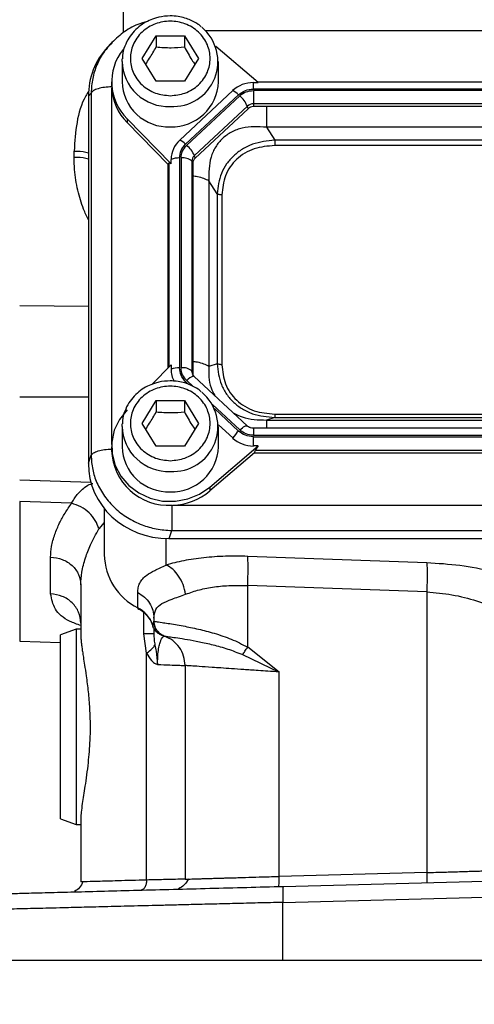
# Model space of a CAD drawing. Header units: inches. Extents: x 0.6 to 16.3, y 0.2 to 11.5.
# Tile 3 of 17: x 3.3 to 4.5, y 4.2 to 6.8. Entities that reach past the tile are written whole.
import ezdxf

# ---------------------------------------------------------------- set-up
doc = ezdxf.new("R2010")
doc.units = ezdxf.units.IN
doc.header["$MEASUREMENT"] = 0
doc.styles.add('SLDTEXTSTYLE0', font='TXT', dxfattribs={"width": 0.75})
doc.dimstyles.new('SLDDIMSTYLE0', dxfattribs={"dimtxt": 0.137795, "dimasz": 0.14, "dimexe": 0, "dimexo": 0.0625, "dimgap": 0.034449, "dimtad": 0, "dimdec": 1, "dimlfac": 1.5, "dimrnd": 1e-09, "dimzin": 12, "dimdsep": 46, "dimtxsty": 'SLDTEXTSTYLE0', "dimblk1": 'CLOSED', "dimblk2": 'CLOSED', "dimsah": 1, "dimcen": 0.09, "dimadec": 0, "dimazin": 3, "dimtfac": 1, "dimtdec": 1, "dimtofl": 0, "dimtmove": 0, "dimatfit": 3, "dimldrblk": 'CLOSED', "dimfxl": 0, "dimfrac": 2, "dimtolj": 1, "dimtzin": 12, "dimarcsym": 0})

# ---------------------------------------------------------------- blocks, each defined once
blk = doc.blocks.new('_Closed')
at = {"color": 0, "linetype": 'ByBlock', "lineweight": -2}
for p, q in [((-1, 0.166667), (0, 0)), ((-1, 0.166667), (-1, -0.166667)), ((0, 0), (-1, -0.166667)), ((0, 0), (-1, 0))]:
    blk.add_line(p, q, dxfattribs=at)
blk = doc.blocks.new('_D_11')
at = {"color": 7, "linetype": 'Continuous', "lineweight": 0}
for p, q in [((3.2227, 4.3121), (3.2227, 3.9183)), ((6.476, 4.3121), (6.476, 3.9183)), ((5.6541, 4.1561), (5.6121, 4.1561)), ((5.6121, 4.1561), (5.6121, 3.9374)), ((5.9596, 4.1561), (6.0015, 4.1561)), ((6.0015, 4.1561), (6.0015, 3.9374)), ((3.2227, 3.9577), (5.4913, 3.9577)), ((6.476, 3.9577), (6.1224, 3.9577)), ((5.6121, 3.9374), (5.6541, 3.9374)), ((6.0015, 3.9374), (5.9596, 3.9374))]:
    blk.add_line(p, q, dxfattribs=at)
at = {"color": 7, "linetype": 'Continuous', "lineweight": 18, "xscale": 0.14, "yscale": 0.14, "rotation": 180.0000000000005}
blk.add_blockref('_Closed', (3.2227, 3.9577, 0.1218), dxfattribs=at)
at = {"color": 7, "linetype": 'Continuous', "lineweight": 18, "xscale": 0.14, "yscale": 0.14}
blk.add_blockref('_Closed', (6.476, 3.9577, 0.1218), dxfattribs=at)
at = {"color": 7, "linetype": 'Continuous', "lineweight": 18, "char_height": 0.1378, "attachment_point": 1, "style": 'SLDTEXTSTYLE0'}
for s, insert in [('124', (5.6541, 4.115)), ('4.9', (5.6796, 3.9088))]:
    blk.add_mtext(s, dxfattribs=dict(at, insert=insert))

msp = doc.modelspace()

# ---------------------------------------------------------------- linework, layer by layer
at = {"color": 8, "linetype": 'Continuous', "lineweight": 25}
for p, q in [((3.6055, 6.7245), (3.6055, 6.7766)), ((5.8834, 6.7286), (3.8152, 6.7286)), ((3.5748, 6.5831), (3.5748, 5.6702)), ((3.7208, 6.3903), (3.7208, 5.8679)), ((3.3397, 6.0262), (3.5154, 6.0244)), ((3.764, 5.8314), (3.7716, 5.8243)), ((3.7669, 5.8341), (3.7831, 5.8189)), ((3.3397, 5.7928), (3.5154, 5.7927)), ((3.8323, 5.773), (3.9024, 5.7076)), ((3.838, 5.7623), (3.8995, 5.7049)), ((3.9372, 5.7121), (3.9372, 5.6941)), ((3.556, 5.471), (3.5422, 5.4546)), ((3.714, 5.3622), (3.714, 5.4299)), ((3.657, 5.1862), (3.657, 5.241))]:
    msp.add_line(p, q, dxfattribs=at)
at = {"color": 7, "linetype": 'Continuous', "lineweight": 25}
for p, q in [((3.6527, 6.6579), (3.6887, 6.7162)), ((3.6887, 6.7162), (3.7607, 6.7162)), ((3.6887, 6.7162), (3.6887, 6.6875)), ((3.7607, 6.7162), (3.7967, 6.6579)), ((3.7607, 6.7162), (3.7607, 6.6875)), ((3.5718, 6.6952), (3.5642, 6.6869)), ((3.576, 6.6985), (3.5726, 6.6946)), ((3.9491, 6.5962), (3.841, 6.6887)), ((3.6014, 6.6503), (3.6016, 6.6567)), ((3.6014, 6.6503), (3.6014, 6.5982)), ((3.6887, 6.5997), (3.6527, 6.6579)), ((3.7967, 6.6579), (3.7607, 6.5997)), ((3.848, 6.5982), (3.848, 6.6503)), ((3.7607, 6.5997), (3.6887, 6.5997)), ((3.5747, 6.5982), (3.5747, 6.5887)), ((3.5747, 6.5887), (3.5748, 6.5852)), ((3.8843, 6.5757), (3.7488, 6.4492)), ((3.9372, 6.5962), (3.9491, 6.5962)), ((3.9372, 6.5797), (3.9372, 6.5962)), ((5.7622, 6.5797), (3.9372, 6.5797)), ((5.7622, 6.5759), (3.9372, 6.5759)), ((3.9372, 6.5759), (3.9372, 6.5419)), ((5.7521, 6.5977), (3.9473, 6.5977)), ((3.5223, 6.5694), (3.5154, 6.5618)), ((3.5154, 6.5618), (3.5154, 5.6223)), ((3.5223, 6.5694), (3.5223, 5.6428)), ((3.8995, 6.5652), (3.764, 6.4386)), ((3.9024, 6.5625), (3.7669, 6.4359)), ((3.9219, 6.536), (3.7864, 6.4094)), ((3.9236, 6.5295), (3.788, 6.403)), ((3.9236, 6.5295), (3.9219, 6.536)), ((5.7622, 6.5419), (3.9372, 6.5419)), ((3.9372, 6.5419), (3.9372, 6.5348)), ((5.7622, 6.5348), (3.9372, 6.5348)), ((3.6141, 6.5036), (3.6141, 6.4941)), ((3.6141, 6.5036), (3.7269, 6.3887)), ((3.7184, 6.3878), (3.6141, 6.4941)), ((3.9707, 6.4822), (3.992, 6.449)), ((5.7288, 6.4822), (3.9707, 6.4822)), ((5.7074, 6.449), (3.992, 6.449)), ((5.7074, 6.4351), (3.992, 6.4351)), ((3.4788, 6.4049), (3.4788, 6.4212)), ((3.7269, 6.3887), (3.7269, 6.3998)), ((3.7483, 6.4034), (3.7483, 5.8666)), ((3.7524, 6.4034), (3.7524, 5.8666)), ((3.788, 6.403), (3.7864, 6.4094)), ((3.7184, 6.3878), (3.7208, 6.3903)), ((3.7184, 6.3878), (3.7184, 5.8655)), ((3.78, 6.3951), (3.78, 5.8583)), ((3.7824, 6.3903), (3.78, 6.3951)), ((3.7824, 6.3903), (3.7824, 5.8535)), ((3.8234, 6.3447), (3.8234, 5.8704)), ((3.8448, 6.3115), (3.8234, 6.3447)), ((3.8448, 6.3115), (3.8448, 5.877)), ((3.8569, 6.309), (3.8569, 5.8745)), ((3.7269, 5.8741), (3.6779, 5.8242)), ((3.7269, 5.8741), (3.7269, 5.863)), ((3.8448, 5.877), (3.8234, 5.8704)), ((3.7824, 5.8535), (3.78, 5.8583)), ((3.7852, 5.845), (3.782, 5.8498)), ((3.9215, 5.718), (3.786, 5.8445)), ((3.6527, 5.7244), (3.6887, 5.7826)), ((3.6887, 5.7826), (3.7607, 5.7826)), ((3.6887, 5.7826), (3.6887, 5.7539)), ((3.7607, 5.7826), (3.7967, 5.7244)), ((3.7607, 5.7826), (3.7607, 5.7539)), ((3.992, 5.7484), (5.7074, 5.7484)), ((3.6014, 5.7167), (3.6016, 5.7231)), ((3.6887, 5.6662), (3.6527, 5.7244)), ((3.7967, 5.7244), (3.7607, 5.6662)), ((3.848, 5.7211), (3.8843, 5.6871)), ((3.992, 5.7396), (3.9707, 5.7329)), ((3.9707, 5.7329), (5.7288, 5.7329)), ((3.992, 5.7396), (5.7074, 5.7396)), ((3.6014, 5.7167), (3.6014, 5.6646)), ((3.848, 5.6646), (3.848, 5.7167)), ((5.7622, 5.7121), (3.9372, 5.7121)), ((3.9372, 5.6941), (5.7622, 5.6941)), ((3.9372, 5.6667), (3.9372, 5.6903)), ((3.9372, 5.6903), (5.7622, 5.6903)), ((3.5154, 5.6223), (3.5223, 5.6428)), ((3.5747, 5.6646), (3.5747, 5.6551)), ((3.7607, 5.6662), (3.6887, 5.6662)), ((3.8261, 5.5614), (3.9491, 5.6667)), ((3.9398, 5.6492), (3.8261, 5.5518)), ((3.9491, 5.6667), (3.9372, 5.6667)), ((3.9398, 5.6492), (3.9424, 5.6562)), ((3.9398, 5.6492), (5.7596, 5.6492)), ((3.9424, 5.6562), (5.757, 5.6562)), ((3.3397, 5.5801), (3.5219, 5.5737)), ((3.8261, 5.5614), (3.8261, 5.5518)), ((3.4724, 5.5203), (3.3397, 5.5249)), ((3.3397, 5.5249), (3.3397, 5.1672)), ((3.556, 5.5067), (3.556, 5.3887)), ((3.7307, 5.5152), (5.9687, 5.5152)), ((3.7215, 5.4298), (3.7285, 5.4503)), ((3.7285, 5.4503), (5.971, 5.4503)), ((3.7215, 5.4298), (5.9779, 5.4298)), ((3.4188, 5.2885), (3.4188, 5.3825)), ((4.3807, 5.3678), (3.9228, 5.3843)), ((3.496, 5.3112), (3.496, 5.1833)), ((3.6416, 5.2528), (3.6416, 5.2919)), ((4.3807, 5.2932), (3.9228, 5.3097)), ((3.9228, 5.152), (3.9228, 5.3097)), ((4.3807, 5.2932), (4.3807, 4.5755)), ((3.6827, 5.2182), (3.6793, 5.2091)), ((3.6827, 5.2266), (3.6827, 5.2182)), ((3.6828, 5.2182), (3.6827, 5.2182)), ((3.484, 5.1982), (3.444, 5.1836)), ((3.496, 5.1982), (3.484, 5.1982)), ((3.484, 5.1982), (3.484, 4.6981)), ((3.6827, 5.2001), (3.6827, 5.1862)), ((3.6934, 5.1909), (3.6964, 5.1881)), ((3.3397, 5.1672), (3.444, 5.1636)), ((3.444, 4.7126), (3.444, 5.1836)), ((3.6641, 5.1368), (3.657, 5.1862)), ((3.7009, 5.1834), (3.7035, 5.1829)), ((3.7027, 5.1827), (3.7046, 5.182)), ((3.7038, 5.1829), (3.704, 5.1829)), ((3.7054, 5.1818), (3.7094, 5.1805)), ((3.7094, 5.1805), (3.7094, 5.1805)), ((4.0028, 5.0885), (3.9228, 5.152)), ((3.6641, 4.5563), (3.6641, 5.1368)), ((3.9096, 5.1329), (4.0028, 5.0885)), ((3.7627, 5.1051), (3.7627, 4.5586)), ((4.0028, 4.5656), (4.0028, 5.0885)), ((3.444, 4.7126), (3.484, 4.6981)), ((3.496, 4.7129), (3.496, 4.5517)), ((3.484, 4.6981), (3.496, 4.6981)), ((4.3807, 4.5755), (4.0028, 4.5656)), ((4.8494, 4.5611), (4.0135, 4.5392)), ((3.5031, 4.5519), (3.496, 4.5517)), ((4.0124, 4.4992), (4.8494, 4.5212)), ((4.0124, 4.3515), (4.0124, 4.4992)), ((3.2227, 4.3515), (4.0124, 4.3515)), ((4.0124, 4.3515), (4.8494, 4.3515))]:
    msp.add_line(p, q, dxfattribs=at)
at = {"color": 7, "linetype": 'Continuous', "lineweight": 25, "flags": 128}
for points in [[(3.786, 5.8445), (3.7855, 5.8449), (3.7853, 5.8449)], [(3.6141, 5.7592), (3.5948, 5.7347), (3.5817, 5.7067), (3.5753, 5.6768), (3.576, 5.6464), (3.5838, 5.6167), (3.5982, 5.5894), (3.6186, 5.5656), (3.6441, 5.5465), (3.6734, 5.533), (3.7051, 5.5258), (3.7378, 5.5251), (3.7698, 5.5311), (3.7997, 5.5434), (3.8261, 5.5614)], [(3.6421, 5.2513), (3.6418, 5.2517), (3.6416, 5.2528)]]:
    msp.add_lwpolyline(points, dxfattribs=at)
at = {"color": 8, "linetype": 'Continuous', "lineweight": 25, "flags": 128}
for points in [[(3.7607, 5.8282), (3.7618, 5.8293), (3.764, 5.8314)], [(3.9024, 5.7076), (3.9058, 5.7106), (3.9092, 5.7133), (3.9123, 5.7155), (3.9151, 5.7171), (3.9175, 5.7181), (3.9195, 5.7186), (3.921, 5.7183), (3.9215, 5.718)]]:
    msp.add_lwpolyline(points, dxfattribs=at)
at = {"color": 7, "linetype": 'Continuous', "lineweight": 25}
for centre, radius, start, end in [((3.732, 6.6495), 0.1145, 266.3771, 50.3726), ((3.7084, 6.5981), 0.1335, 141.4637, 225.087), ((3.7101, 6.5896), 0.1354, 182.7504, 224.87), ((3.7198, 6.6015), 0.1185, 181.5683, 272.3664), ((3.7284, 6.6028), 0.1198, 268.2549, 357.8104), ((3.9368, 6.5186), 0.0776, 89.6933, 132.5899), ((3.8643, 6.5308), 0.0492, 44.2745, 65.9509), ((3.8553, 6.5074), 0.0724, 23.2239, 49.4763), ((3.9371, 6.5194), 0.0225, 89.6933, 132.5899), ((3.9371, 6.5148), 0.02, 89.6933, 132.5899), ((3.7945, 6.3994), 0.0676, 132.5248, 179.6232), ((3.7288, 6.4043), 0.0492, 44.2745, 65.9509), ((3.7198, 6.3809), 0.0724, 23.2239, 49.4763), ((3.7469, 6.3459), 0.0575, 88.5951, 110.3768), ((3.7571, 6.369), 0.0347, 48.737, 97.7903), ((3.7996, 6.395), 0.0196, 132.5248, 179.6232), ((3.7999, 6.3901), 0.0175, 132.5248, 179.6232), ((3.7469, 5.8091), 0.0575, 88.5951, 110.3768), ((3.793, 5.8631), 0.0661, 180.0855, 208.1254), ((3.7571, 5.8323), 0.0347, 48.737, 97.7903), ((3.7994, 5.8535), 0.017, 180.0459, 202.1153), ((3.732, 5.7159), 0.1145, 266.3771, 50.3726), ((3.9678, 5.6311), 0.1005, 132.809, 146.1442), ((3.9368, 5.7442), 0.0776, 227.4101, 270.3067), ((3.7201, 5.6603), 0.1455, 182.0659, 273.2963), ((3.7198, 5.6679), 0.1185, 181.5683, 272.3664), ((3.7284, 5.6692), 0.1198, 268.2549, 357.8104), ((3.7256, 5.6707), 0.1557, 271.8765, 310.1965), ((3.7104, 5.3909), 0.1543, 180.8345, 243.552), ((3.6073, 5.185), 0.0759, 18.4792, 63.0936)]:
    msp.add_arc(centre, radius, start, end, dxfattribs=at)
at = {"color": 8, "linetype": 'Continuous', "lineweight": 25}
for centre, radius, start, end in [((3.7198, 6.6535), 0.1185, 181.5683, 272.3664), ((3.7914, 5.8135), 0.032, 100.9298, 139.9637), ((3.7992, 5.8584), 0.0192, 180.0863, 208.2832), ((3.7198, 5.72), 0.1185, 181.5683, 272.3664)]:
    msp.add_arc(centre, radius, start, end, dxfattribs=at)
at = {"color": 7, "linetype": 'Continuous', "lineweight": 25}
for centre, major_axis, ratio, start_param, end_param in [((3.7279, 6.5558), (0.2087, -0.0437), 0.927683, 2.642019, 3.333612), ((3.7483, 6.3604), (-0.0275, 0.0299), 0.170211, 5.767586, 6.291275), ((3.9725, 5.6802), (0.0301, 0.0274), 0.184584, 2.276832, 2.800522), ((3.7279, 5.6282), (0.2087, 0.0437), 0.927683, 2.949574, 4.490212)]:
    msp.add_ellipse(centre, major_axis=major_axis, ratio=ratio, start_param=start_param, end_param=end_param, dxfattribs=at)
for points, knots in [([(3.6654, 6.7524), (3.6573, 6.7501), (3.6353, 6.7438), (3.6026, 6.7248), (3.5821, 6.705), (3.5718, 6.6952)], [0, 0, 0, 0, 0.224646, 0.612701, 1, 1, 1, 1]), ([(3.7247, 6.7669), (3.7149, 6.7662), (3.7011, 6.7654), (3.6816, 6.7598), (3.6657, 6.7532), (3.6482, 6.7425), (3.632, 6.7282), (3.618, 6.7103), (3.6077, 6.6892), (3.6022, 6.6708), (3.6022, 6.6597), (3.6022, 6.6567)], [0, 0, 0, 0, 0.158631, 0.222132, 0.327655, 0.437699, 0.556421, 0.681591, 0.812817, 0.950271, 1, 1, 1, 1]), ([(3.7247, 6.5627), (3.7119, 6.564), (3.6921, 6.566), (3.6684, 6.5778), (3.6521, 6.5901), (3.6388, 6.6054), (3.6265, 6.6275), (3.6202, 6.6579), (3.6265, 6.6884), (3.6388, 6.7105), (3.6521, 6.7258), (3.6684, 6.7381), (3.6921, 6.7496), (3.7247, 6.7555), (3.7573, 6.7496), (3.781, 6.7381), (3.7974, 6.7258), (3.8106, 6.7105), (3.8229, 6.6884), (3.8292, 6.6579), (3.8229, 6.6275), (3.8106, 6.6054), (3.7974, 6.5901), (3.781, 6.5778), (3.7573, 6.566), (3.7375, 6.564), (3.7247, 6.5627)], [0, 0, 0, 0, 0.059864, 0.09209, 0.125, 0.15791, 0.190136, 0.25, 0.309864, 0.34209, 0.375, 0.40791, 0.440136, 0.5, 0.559864, 0.59209, 0.625, 0.65791, 0.690136, 0.75, 0.809864, 0.84209, 0.875, 0.90791, 0.940136, 1, 1, 1, 1]), ([(3.8041, 6.7388), (3.8016, 6.741), (3.7935, 6.748), (3.779, 6.7554), (3.7618, 6.7618), (3.7443, 6.766), (3.7316, 6.7665), (3.7247, 6.7669)], [0, 0, 0, 0, 0.118049, 0.37838, 0.56115, 0.761614, 1, 1, 1, 1]), ([(3.6619, 6.6431), (3.6652, 6.6481), (3.6742, 6.6613), (3.6831, 6.6774), (3.6887, 6.6875)], [0, 0, 0, 0, 0.376375, 1, 1, 1, 1]), ([(3.6887, 6.6875), (3.7016, 6.6864), (3.7256, 6.6845), (3.7496, 6.6865), (3.7607, 6.6875)], [0, 0, 0, 0, 0.534747, 1, 1, 1, 1]), ([(3.7607, 6.6875), (3.7671, 6.6759), (3.7761, 6.6598), (3.785, 6.6467), (3.7875, 6.6431)], [0, 0, 0, 0, 0.718831, 1, 1, 1, 1]), ([(3.9707, 6.4822), (3.9497, 6.4833), (3.9186, 6.4849), (3.881, 6.4707), (3.8575, 6.4542), (3.8396, 6.432), (3.8233, 6.3959), (3.8234, 6.3653), (3.8234, 6.3447)], [0, 0, 0, 0, 0.257397, 0.381602, 0.5, 0.618394, 0.742603, 1, 1, 1, 1]), ([(3.992, 6.449), (3.9727, 6.4469), (3.9435, 6.4437), (3.9089, 6.4266), (3.8862, 6.4096), (3.868, 6.3885), (3.85, 6.3563), (3.8469, 6.3294), (3.8448, 6.3115)], [0, 0, 0, 0, 0.248977, 0.376059, 0.5, 0.623945, 0.751023, 1, 1, 1, 1]), ([(3.992, 6.4351), (3.9741, 6.4336), (3.947, 6.4314), (3.9149, 6.4162), (3.8939, 6.4006), (3.8772, 6.381), (3.8609, 6.351), (3.8585, 6.3258), (3.8569, 6.309)], [0, 0, 0, 0, 0.250062, 0.376147, 0.5, 0.62379, 0.749938, 1, 1, 1, 1]), ([(3.8448, 5.877), (3.8469, 5.8588), (3.85, 5.8313), (3.868, 5.7988), (3.8862, 5.7776), (3.9089, 5.7606), (3.9435, 5.744), (3.9727, 5.7413), (3.992, 5.7396)], [0, 0, 0, 0, 0.248977, 0.376059, 0.5, 0.623945, 0.751023, 1, 1, 1, 1]), ([(3.8569, 5.8745), (3.8585, 5.8578), (3.8609, 5.8325), (3.8772, 5.8025), (3.8939, 5.783), (3.9149, 5.7674), (3.947, 5.7522), (3.9741, 5.7499), (3.992, 5.7484)], [0, 0, 0, 0, 0.250062, 0.376147, 0.5, 0.62379, 0.749938, 1, 1, 1, 1]), ([(3.7247, 5.8333), (3.7149, 5.8327), (3.7011, 5.8318), (3.6816, 5.8262), (3.6657, 5.8197), (3.6482, 5.8089), (3.632, 5.7946), (3.618, 5.7768), (3.6077, 5.7556), (3.6022, 5.7372), (3.6022, 5.7261), (3.6022, 5.7231)], [0, 0, 0, 0, 0.158631, 0.222132, 0.327655, 0.437699, 0.556421, 0.681591, 0.812817, 0.950271, 1, 1, 1, 1]), ([(3.7247, 5.6291), (3.7119, 5.6304), (3.6921, 5.6324), (3.6684, 5.6442), (3.6521, 5.6565), (3.6388, 5.6718), (3.6265, 5.694), (3.6202, 5.7244), (3.6265, 5.7548), (3.6388, 5.7769), (3.6521, 5.7922), (3.6684, 5.8046), (3.6921, 5.8161), (3.7247, 5.8219), (3.7573, 5.8161), (3.781, 5.8046), (3.7974, 5.7922), (3.8106, 5.7769), (3.8229, 5.7548), (3.8292, 5.7244), (3.8229, 5.694), (3.8106, 5.6718), (3.7974, 5.6565), (3.781, 5.6442), (3.7573, 5.6324), (3.7375, 5.6304), (3.7247, 5.6291)], [0, 0, 0, 0, 0.059864, 0.09209, 0.125, 0.15791, 0.190136, 0.25, 0.309864, 0.34209, 0.375, 0.40791, 0.440136, 0.5, 0.559864, 0.59209, 0.625, 0.65791, 0.690136, 0.75, 0.809864, 0.84209, 0.875, 0.90791, 0.940136, 1, 1, 1, 1]), ([(3.8041, 5.8052), (3.8016, 5.8074), (3.7935, 5.8145), (3.779, 5.8218), (3.7618, 5.8283), (3.7443, 5.8324), (3.7316, 5.833), (3.7247, 5.8333)], [0, 0, 0, 0, 0.118049, 0.37838, 0.56115, 0.761614, 1, 1, 1, 1]), ([(3.6619, 5.7096), (3.6652, 5.7145), (3.6742, 5.7277), (3.6831, 5.7439), (3.6887, 5.7539)], [0, 0, 0, 0, 0.376375, 1, 1, 1, 1]), ([(3.6887, 5.7539), (3.7016, 5.7529), (3.7256, 5.7509), (3.7496, 5.753), (3.7607, 5.7539)], [0, 0, 0, 0, 0.534747, 1, 1, 1, 1]), ([(3.7607, 5.7539), (3.7671, 5.7423), (3.7761, 5.7262), (3.785, 5.7132), (3.7875, 5.7095)], [0, 0, 0, 0, 0.718831, 1, 1, 1, 1]), ([(3.9372, 5.7121), (3.9348, 5.7123), (3.9313, 5.7125), (3.9266, 5.7144), (3.9236, 5.716), (3.9221, 5.7176), (3.9215, 5.7182)], [0, 0, 0, 0, 0.401122, 0.567805, 0.846539, 1, 1, 1, 1]), ([(3.5223, 5.6428), (3.5231, 5.6306), (3.5247, 5.6068), (3.5345, 5.5774), (3.5457, 5.5549), (3.5599, 5.5326), (3.582, 5.5074), (3.6145, 5.4824), (3.6507, 5.4646), (3.6893, 5.4532), (3.7152, 5.4513), (3.7285, 5.4503)], [0, 0, 0, 0, 0.123096, 0.24092, 0.306486, 0.371549, 0.500085, 0.628624, 0.75908, 0.876905, 1, 1, 1, 1]), ([(3.4188, 5.3825), (3.4193, 5.3915), (3.4204, 5.4104), (3.4285, 5.4398), (3.4407, 5.4683), (3.455, 5.4948), (3.4666, 5.5118), (3.4724, 5.5203)], [0, 0, 0, 0, 0.21123, 0.442211, 0.647084, 0.823338, 1, 1, 1, 1]), ([(3.5422, 5.4546), (3.5396, 5.4619), (3.5343, 5.4767), (3.5177, 5.4964), (3.4965, 5.5122), (3.4805, 5.5176), (3.4724, 5.5203)], [0, 0, 0, 0, 0.250085, 0.5, 0.749915, 1, 1, 1, 1]), ([(3.496, 5.3112), (3.4966, 5.322), (3.4977, 5.3443), (3.5068, 5.3788), (3.5208, 5.4159), (3.5347, 5.4409), (3.5422, 5.4546)], [0, 0, 0, 0, 0.239835, 0.498551, 0.726663, 1, 1, 1, 1]), ([(3.9228, 5.3843), (3.9037, 5.3846), (3.8653, 5.3853), (3.8099, 5.3812), (3.758, 5.3739), (3.7286, 5.3661), (3.714, 5.3622)], [0, 0, 0, 0, 0.246357, 0.496982, 0.74919, 1, 1, 1, 1]), ([(4.6758, 5.2942), (4.6585, 5.3038), (4.6236, 5.3231), (4.5502, 5.3458), (4.4674, 5.3622), (4.4091, 5.3659), (4.3807, 5.3678)], [0, 0, 0, 0, 0.251919, 0.508037, 0.759698, 1, 1, 1, 1]), ([(3.6416, 5.2919), (3.6419, 5.296), (3.6423, 5.3047), (3.6463, 5.3164), (3.6536, 5.327), (3.6656, 5.3376), (3.684, 5.3483), (3.7037, 5.3574), (3.714, 5.3622)], [0, 0, 0, 0, 0.133526, 0.282844, 0.434323, 0.582811, 0.782812, 1, 1, 1, 1]), ([(3.7641, 5.2876), (3.7622, 5.2959), (3.7585, 5.3124), (3.7467, 5.3346), (3.7315, 5.3526), (3.7198, 5.359), (3.714, 5.3622)], [0, 0, 0, 0, 0.250078, 0.5, 0.749922, 1, 1, 1, 1]), ([(3.7641, 5.2876), (3.7755, 5.2916), (3.7977, 5.2993), (3.8371, 5.3067), (3.879, 5.3107), (3.9082, 5.31), (3.9228, 5.3097)], [0, 0, 0, 0, 0.257956, 0.505172, 0.753625, 1, 1, 1, 1]), ([(4.3807, 5.2932), (4.4023, 5.2914), (4.4469, 5.2876), (4.5099, 5.2711), (4.5655, 5.2483), (4.5919, 5.2292), (4.605, 5.2196)], [0, 0, 0, 0, 0.236631, 0.486595, 0.744009, 1, 1, 1, 1]), ([(3.6827, 5.2266), (3.6836, 5.2344), (3.6855, 5.2497), (3.7019, 5.264), (3.7277, 5.2744), (3.7519, 5.2832), (3.7641, 5.2876)], [0, 0, 0, 0, 0.254624, 0.504478, 0.751953, 1, 1, 1, 1]), ([(3.642, 5.251), (3.6438, 5.2501), (3.6505, 5.247), (3.6605, 5.239), (3.6669, 5.2309), (3.6702, 5.2268)], [0, 0, 0, 0, 0.161489, 0.571226, 1, 1, 1, 1]), ([(3.6702, 5.2268), (3.6703, 5.2266), (3.6743, 5.2221), (3.6777, 5.2151), (3.6792, 5.2081), (3.6795, 5.2067)], [0, 0, 0, 0, 0.025635, 0.791595, 1, 1, 1, 1]), ([(3.6828, 5.2182), (3.684, 5.218), (3.6866, 5.2176), (3.7009, 5.2156), (3.7186, 5.213), (3.737, 5.2101), (3.7621, 5.2056), (3.7952, 5.1988), (3.8305, 5.1897), (3.8589, 5.1807), (3.888, 5.1702), (3.9088, 5.1593), (3.9228, 5.152)], [0, 0, 0, 0, 0.1281052, 0.2554981, 0.3426607, 0.4253438, 0.5035986, 0.6348974, 0.754604, 0.8182837, 0.8784928, 1, 1, 1, 1]), ([(3.6828, 5.2182), (3.6832, 5.2136), (3.6842, 5.2044), (3.6908, 5.1932), (3.6995, 5.1849), (3.7061, 5.182), (3.7094, 5.1805)], [0, 0, 0, 0, 0.279857, 0.559469, 0.779712, 1, 1, 1, 1]), ([(3.7027, 5.1827), (3.6997, 5.184), (3.6938, 5.1867), (3.6868, 5.1932), (3.6825, 5.1998), (3.6803, 5.2052), (3.6796, 5.208), (3.6793, 5.2091)], [0, 0, 0, 0, 0.247418, 0.496669, 0.747833, 0.905923, 1, 1, 1, 1]), ([(3.496, 5.1833), (3.4961, 5.1816), (3.4961, 5.1785), (3.4964, 5.1735), (3.4967, 5.1695), (3.4971, 5.1654), (3.4977, 5.16), (3.4987, 5.1517), (3.5003, 5.14), (3.5026, 5.1252), (3.5058, 5.1048), (3.5102, 5.0758), (3.5149, 5.0386), (3.518, 5.0021), (3.5191, 4.9769), (3.5195, 4.9654), (3.5195, 4.9608), (3.5196, 4.9588), (3.5196, 4.9572), (3.5196, 4.9549), (3.5196, 4.9463), (3.5196, 4.9384), (3.5196, 4.932)], [0, 0, 0, 0, 0.0398499, 0.0704451, 0.1016787, 0.1163702, 0.1399189, 0.1935837, 0.2491175, 0.3161649, 0.4007713, 0.5091898, 0.6550037, 0.7975358, 0.8720716, 0.8989833, 0.9083357, 0.9170048, 0.9177099, 0.9234107, 0.9393784, 1, 1, 1, 1]), ([(3.6827, 5.1862), (3.6829, 5.1813), (3.6831, 5.1741), (3.6843, 5.1643), (3.6851, 5.1596), (3.6855, 5.1572)], [0, 0, 0, 0, 0.5223335, 0.7608712, 1, 1, 1, 1]), ([(3.6923, 5.1078), (3.6923, 5.1115), (3.6924, 5.119), (3.6931, 5.1336), (3.6948, 5.1493), (3.6978, 5.1623), (3.7023, 5.1739), (3.7079, 5.1797), (3.7089, 5.1802), (3.7094, 5.1805)], [0, 0, 0, 0, 0.050121, 0.101275, 0.208283, 0.324258, 0.448156, 0.716095, 1, 1, 1, 1]), ([(3.7046, 5.182), (3.7048, 5.182), (3.705, 5.1819), (3.7053, 5.1818), (3.7054, 5.1818)], [0, 0, 0, 0, 0.499891, 1, 1, 1, 1]), ([(3.7094, 5.1805), (3.7103, 5.1804), (3.7121, 5.1801), (3.7241, 5.1785), (3.7426, 5.1759), (3.7678, 5.1719), (3.7984, 5.1663), (3.8335, 5.1584), (3.8713, 5.1483), (3.8969, 5.138), (3.9096, 5.1329)], [0, 0, 0, 0, 0.124441, 0.249226, 0.374496, 0.500184, 0.626233, 0.752412, 0.87755, 1, 1, 1, 1]), ([(3.6855, 5.1572), (3.6865, 5.1521), (3.6896, 5.1363), (3.6912, 5.1192), (3.6923, 5.1078)], [0, 0, 0, 0, 0.326253, 1, 1, 1, 1]), ([(3.9096, 5.1329), (3.9116, 5.1358), (3.9155, 5.1417), (3.9204, 5.1485), (3.9228, 5.152)], [0, 0, 0, 0, 0.499995, 1, 1, 1, 1]), ([(3.6641, 5.1368), (3.6681, 5.1302), (3.674, 5.1202), (3.6841, 5.1108), (3.6896, 5.1088), (3.6923, 5.1078)], [0, 0, 0, 0, 0.499825, 0.750415, 1, 1, 1, 1]), ([(3.6923, 5.1078), (3.7032, 5.1073), (3.7248, 5.1065), (3.7464, 5.1057), (3.7602, 5.1052), (3.7619, 5.1051), (3.7627, 5.1051)], [0, 0, 0, 0, 0.258196, 0.510922, 0.758187, 1, 1, 1, 1]), ([(4.0028, 5.0885), (3.9933, 5.0892), (3.9754, 5.0904), (3.951, 5.0921), (3.9307, 5.0935), (3.9073, 5.0951), (3.8816, 5.0969), (3.8546, 5.0987), (3.8255, 5.1008), (3.7983, 5.1026), (3.7771, 5.1041), (3.7649, 5.1049), (3.7635, 5.105), (3.7627, 5.1051)], [0, 0, 0, 0, 0.074713, 0.139801, 0.19526, 0.241087, 0.336094, 0.422592, 0.500576, 0.646398, 0.770686, 0.885843, 1, 1, 1, 1]), ([(3.5196, 4.932), (3.5195, 4.9273), (3.5194, 4.9215), (3.5191, 4.9156), (3.519, 4.9143), (3.519, 4.9141), (3.519, 4.914), (3.519, 4.914), (3.519, 4.914), (3.519, 4.914), (3.519, 4.914), (3.5178, 4.8946), (3.5148, 4.8525), (3.5068, 4.7971), (3.5001, 4.7561), (3.4972, 4.733), (3.4963, 4.7216), (3.4961, 4.7164), (3.4961, 4.7141), (3.496, 4.7132), (3.496, 4.713), (3.496, 4.7129)], [0, 0, 0, 0, 0.050966, 0.062462, 0.063865, 0.064564, 0.064913, 0.064956, 0.064967, 0.064973, 0.064975, 0.064977, 0.277014, 0.524792, 0.73988, 0.874596, 0.939465, 0.979267, 0.993512, 0.997724, 1, 1, 1, 1]), ([(3.771, 4.5591), (3.7677, 4.5536), (3.7608, 4.542), (3.751, 4.5367), (3.746, 4.5339)], [0, 0, 0, 0, 0.481223, 1, 1, 1, 1]), ([(3.7627, 4.5586), (3.7637, 4.5587), (3.7646, 4.5587), (3.7716, 4.5589), (3.7716, 4.5589)], [0, 0, 0, 0, 0.9985065, 1, 1, 1, 1]), ([(4.3807, 4.5755), (4.3959, 4.5759), (4.424, 4.5767), (4.4587, 4.5777), (4.4838, 4.5785), (4.5011, 4.579), (4.5154, 4.5794), (4.5283, 4.5798), (4.5407, 4.5801), (4.5532, 4.5805), (4.5769, 4.5812), (4.5926, 4.5816), (4.605, 4.582)], [0, 0, 0, 0, 0.173483, 0.320454, 0.403722, 0.475176, 0.534813, 0.588182, 0.644864, 0.704858, 0.768163, 1, 1, 1, 1]), ([(4.0135, 4.5392), (3.9823, 4.5384), (3.9189, 4.5368), (3.8247, 4.5343), (3.7311, 4.5318), (3.6404, 4.5295), (3.555, 4.5272), (3.4779, 4.5252), (3.4107, 4.5234), (3.3552, 4.522), (3.3125, 4.5209), (3.2828, 4.5201), (3.2649, 4.5196), (3.2627, 4.5196), (3.2617, 4.5195)], [0, 0, 0, 0, 0.078042, 0.15832, 0.24071, 0.326287, 0.412797, 0.500054, 0.587306, 0.673805, 0.759364, 0.841732, 0.921984, 1, 1, 1, 1]), ([(3.5011, 4.552), (3.4987, 4.5466), (3.4938, 4.5352), (3.4844, 4.5298), (3.4796, 4.5271)], [0, 0, 0, 0, 0.484096, 1, 1, 1, 1]), ([(3.6641, 4.5563), (3.6639, 4.5528), (3.6635, 4.5459), (3.6596, 4.5371), (3.654, 4.531), (3.6494, 4.5301), (3.6471, 4.5296)], [0, 0, 0, 0, 0.250154, 0.499978, 0.749818, 1, 1, 1, 1]), ([(3.7627, 4.5586), (3.7616, 4.5586), (3.7593, 4.5586), (3.74, 4.5581), (3.7095, 4.5574), (3.6794, 4.5567), (3.6641, 4.5563)], [0, 0, 0, 0, 0.2380334, 0.484043, 0.7380313, 1, 1, 1, 1]), ([(4.0124, 4.4992), (3.9912, 4.4987), (3.9503, 4.4977), (3.8917, 4.4962), (3.8383, 4.4949), (3.7899, 4.4937), (3.7467, 4.4926), (3.694, 4.4913), (3.6329, 4.4898), (3.5654, 4.4881), (3.5049, 4.4866), (3.4425, 4.485), (3.381, 4.4835), (3.3243, 4.4821), (3.2795, 4.481), (3.2471, 4.4802), (3.2265, 4.4796), (3.224, 4.4796), (3.2227, 4.4796)], [0, 0, 0, 0, 0.050403, 0.09732, 0.14075, 0.180694, 0.217151, 0.250121, 0.316607, 0.380441, 0.441621, 0.500148, 0.585839, 0.66915, 0.750083, 0.834099, 0.917405, 1, 1, 1, 1])]:
    msp.add_open_spline(points, degree=3, knots=knots, dxfattribs=at)
at = {"color": 8, "linetype": 'Continuous', "lineweight": 25}
for points, knots in [([(3.5726, 6.6946), (3.5671, 6.6887), (3.5523, 6.6728), (3.5367, 6.6428), (3.5247, 6.6066), (3.5231, 6.5819), (3.5223, 6.5694)], [0, 0, 0, 0, 0.1728692, 0.4634217, 0.7258428, 1, 1, 1, 1]), ([(3.516, 6.5738), (3.5135, 6.5699), (3.4978, 6.5458), (3.4837, 6.4932), (3.4805, 6.4456), (3.4788, 6.4212)], [0, 0, 0, 0, 0.084533, 0.531857, 1, 1, 1, 1]), ([(3.9707, 6.5348), (3.9707, 6.5299), (3.9707, 6.5179), (3.9707, 6.4994), (3.9707, 6.4879), (3.9707, 6.4822)], [0, 0, 0, 0, 0.262072, 0.631036, 1, 1, 1, 1]), ([(3.4788, 6.4212), (3.4894, 6.4209), (3.5028, 6.4205), (3.5132, 6.4175), (3.5154, 6.4169)], [0, 0, 0, 0, 0.786207, 1, 1, 1, 1]), ([(3.5154, 6.245), (3.5111, 6.254), (3.5031, 6.2706), (3.4948, 6.2961), (3.4881, 6.3211), (3.483, 6.3471), (3.4795, 6.3752), (3.4791, 6.3947), (3.4788, 6.4049)], [0, 0, 0, 0, 0.180634, 0.334642, 0.489051, 0.650074, 0.816139, 1, 1, 1, 1]), ([(3.5154, 6.4005), (3.5132, 6.4011), (3.5028, 6.4041), (3.4894, 6.4046), (3.4788, 6.4049)], [0, 0, 0, 0, 0.213793, 1, 1, 1, 1]), ([(3.8234, 6.3447), (3.8195, 6.3468), (3.8115, 6.3509), (3.7969, 6.355), (3.7864, 6.3564), (3.7824, 6.357)], [0, 0, 0, 0, 0.3831425, 0.766285, 1, 1, 1, 1]), ([(3.8234, 5.8704), (3.8195, 5.8724), (3.8115, 5.8765), (3.7969, 5.8807), (3.7864, 5.8821), (3.7824, 5.8826)], [0, 0, 0, 0, 0.383142, 0.766285, 1, 1, 1, 1]), ([(3.8234, 5.8704), (3.823, 5.8517), (3.8223, 5.8258), (3.8349, 5.8021), (3.8384, 5.7956)], [0, 0, 0, 0, 0.723141, 1, 1, 1, 1]), ([(3.8869, 5.7503), (3.8941, 5.7468), (3.9203, 5.7344), (3.9495, 5.7335), (3.9707, 5.7329)], [0, 0, 0, 0, 0.276861, 1, 1, 1, 1]), ([(3.9707, 5.7329), (3.9707, 5.7312), (3.9707, 5.7279), (3.9707, 5.72), (3.9707, 5.7134), (3.9707, 5.7121)], [0, 0, 0, 0, 0.441544, 0.883087, 1, 1, 1, 1]), ([(3.4724, 5.5203), (3.4745, 5.524), (3.479, 5.532), (3.487, 5.5431), (3.5017, 5.5581), (3.5144, 5.5684), (3.5262, 5.5704), (3.5265, 5.5705)], [0, 0, 0, 0, 0.147971, 0.322897, 0.515007, 0.988953, 1, 1, 1, 1]), ([(3.4961, 5.2074), (3.4865, 5.2108), (3.4556, 5.2218), (3.4265, 5.2482), (3.4214, 5.275), (3.4188, 5.2885)], [0, 0, 0, 0, 0.183539, 0.588875, 1, 1, 1, 1]), ([(3.7716, 4.5589), (3.774, 4.5589), (3.7791, 4.5591), (3.79, 4.5594), (3.8024, 4.5598), (3.8156, 4.5602), (3.8286, 4.5605), (3.8406, 4.5609), (3.8515, 4.5612), (3.8616, 4.5615), (3.8732, 4.5618), (3.8864, 4.5622), (3.9011, 4.5626), (3.9229, 4.5633), (3.9566, 4.5643), (3.9858, 4.5651), (4.0028, 4.5656)], [0, 0, 0, 0, 0.080538, 0.165014, 0.249006, 0.315474, 0.379082, 0.439832, 0.476792, 0.517813, 0.562895, 0.612039, 0.665244, 0.722509, 0.839329, 1, 1, 1, 1]), ([(3.6641, 4.5563), (3.6385, 4.5556), (3.5886, 4.5542), (3.5373, 4.5528), (3.508, 4.552), (3.5041, 4.5519), (3.5031, 4.5519)], [0, 0, 0, 0, 0.305317, 0.595199, 0.895015, 1, 1, 1, 1])]:
    msp.add_open_spline(points, degree=3, knots=knots, dxfattribs=at)
at = {"color": 7, "linetype": 'Continuous', "lineweight": 25}
for points in [[(3.5748, 6.5852), (3.5686, 6.5849), (3.5561, 6.5845), (3.5399, 6.5809), (3.5274, 6.5758), (3.524, 6.5715), (3.5223, 6.5694)], [(3.8995, 6.5652), (3.905, 6.5693), (3.916, 6.5777), (3.9302, 6.5791), (3.9372, 6.5797)], [(3.9024, 6.5625), (3.9075, 6.5663), (3.9177, 6.5741), (3.9307, 6.5753), (3.9372, 6.5759)], [(3.992, 6.449), (3.992, 6.448), (3.992, 6.4459), (3.992, 6.4424), (3.992, 6.4387), (3.992, 6.4363), (3.992, 6.4351)], [(3.7483, 6.4034), (3.7491, 6.41), (3.7505, 6.4232), (3.7595, 6.4335), (3.764, 6.4386)], [(3.7524, 6.4034), (3.7531, 6.4095), (3.7544, 6.4217), (3.7627, 6.4312), (3.7669, 6.4359)], [(3.8569, 6.309), (3.8557, 6.309), (3.8533, 6.3091), (3.8498, 6.3096), (3.8469, 6.3104), (3.8455, 6.3112), (3.8448, 6.3115)], [(3.8569, 5.8745), (3.8557, 5.8746), (3.8533, 5.8746), (3.8498, 5.8752), (3.8469, 5.8759), (3.8455, 5.8767), (3.8448, 5.877)], [(3.764, 5.8314), (3.7595, 5.8365), (3.7505, 5.8468), (3.7491, 5.86), (3.7483, 5.8666)], [(3.7669, 5.8341), (3.7627, 5.8388), (3.7544, 5.8483), (3.7531, 5.8605), (3.7524, 5.8666)], [(3.992, 5.7484), (3.992, 5.7473), (3.992, 5.7451), (3.992, 5.7424), (3.992, 5.7404), (3.992, 5.7399), (3.992, 5.7396)], [(3.9372, 5.6903), (3.9302, 5.691), (3.916, 5.6923), (3.905, 5.7007), (3.8995, 5.7049)], [(3.9372, 5.6941), (3.9307, 5.6947), (3.9177, 5.696), (3.9075, 5.7037), (3.9024, 5.7076)], [(3.5223, 5.6428), (3.524, 5.6449), (3.5274, 5.6492), (3.5399, 5.6544), (3.5561, 5.6579), (3.5686, 5.6584), (3.5748, 5.6586)], [(3.7285, 5.5151), (3.7285, 5.5091), (3.7285, 5.497), (3.7285, 5.4783), (3.7285, 5.4615), (3.7285, 5.4541), (3.7285, 5.4503)], [(3.4188, 5.3825), (3.429, 5.3811), (3.4494, 5.3785), (3.4749, 5.3619), (3.4926, 5.3386), (3.4949, 5.3204), (3.496, 5.3112)], [(3.9228, 5.3097), (3.923, 5.3177), (3.9235, 5.3337), (3.9237, 5.3555), (3.9235, 5.3737), (3.923, 5.3807), (3.9228, 5.3843)], [(4.3807, 5.3678), (4.3809, 5.3642), (4.3814, 5.3572), (4.3816, 5.339), (4.3814, 5.3173), (4.3809, 5.3012), (4.3807, 5.2932)], [(3.6416, 5.2919), (3.6476, 5.2882), (3.6594, 5.2809), (3.6724, 5.2649), (3.6811, 5.2465), (3.6822, 5.2333), (3.6827, 5.2266)], [(3.496, 5.2135), (3.4949, 5.2231), (3.4926, 5.2423), (3.4749, 5.2668), (3.4494, 5.2842), (3.429, 5.2871), (3.4188, 5.2885)], [(3.7094, 5.1805), (3.7056, 5.1822), (3.6981, 5.1856), (3.6896, 5.1948), (3.6838, 5.2059), (3.6831, 5.2141), (3.6827, 5.2182)], [(3.6827, 5.1862), (3.6824, 5.1862), (3.6817, 5.1862), (3.6764, 5.1862), (3.6684, 5.1862), (3.6608, 5.1862), (3.657, 5.1862)], [(3.7627, 5.1051), (3.762, 5.1133), (3.7605, 5.1297), (3.749, 5.1519), (3.7319, 5.1702), (3.7169, 5.1771), (3.7094, 5.1805)], [(3.6641, 5.1368), (3.6693, 5.1405), (3.6796, 5.1478), (3.6835, 5.1541), (3.6855, 5.1572)], [(4.0021, 4.5389), (4.0023, 4.5393), (4.0026, 4.5401), (4.0029, 4.5463), (4.003, 4.5551), (4.0029, 4.5621), (4.0028, 4.5656)], [(4.3807, 4.5755), (4.3807, 4.572), (4.3809, 4.565), (4.3808, 4.5562), (4.3805, 4.55), (4.3801, 4.5492), (4.38, 4.5488)], [(4.0135, 4.5392), (4.0132, 4.5386), (4.0127, 4.5374), (4.0123, 4.5282), (4.0121, 4.5149), (4.0123, 4.5045), (4.0124, 4.4992)]]:
    msp.add_open_spline(points, degree=3, dxfattribs=at)

# ---------------------------------------------------------------- dimensions: what is measured, and where the dimension line sits
at = {"color": 7, "linetype": 'Continuous', "lineweight": 18}
dim = msp.add_linear_dim(base=(6.476, 3.9577), p1=(3.2227, 4.3515), p2=(6.476, 4.3515), angle=0, dimstyle='SLDDIMSTYLE0', dxfattribs=at)
dim.commit()
dim.dimension.update_dxf_attribs({"geometry": '_D_11', "text_midpoint": (5.8068, 3.9577), "dimtype": 160})

doc.saveas('drawing.dxf')
